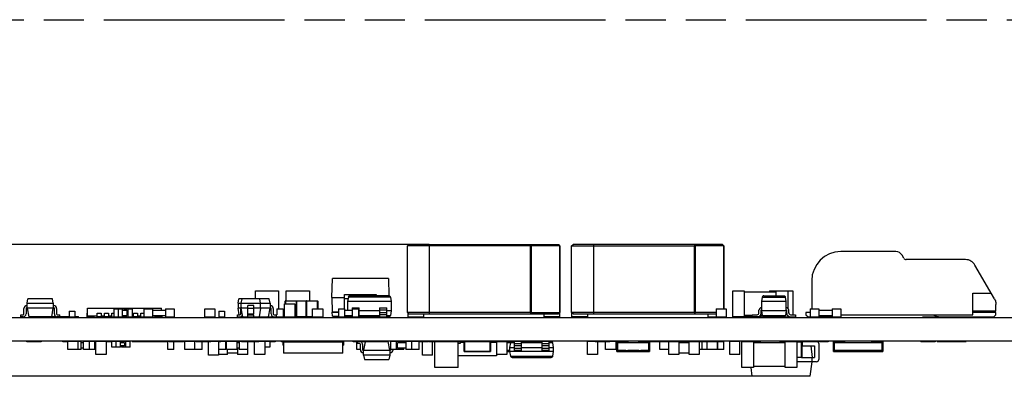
# Model space of a CAD drawing. Header units: millimetres. Extents: x 0 to 210, y 0 to 297.
# Tile 9 of 22: x 92 to 140, y 165 to 182. Entities that reach past the tile are written whole.
import ezdxf
from ezdxf.enums import TextEntityAlignment as Align

# ---------------------------------------------------------------- set-up
doc = ezdxf.new("R2010")
doc.units = ezdxf.units.MM
doc.header["$LTSCALE"] = 19.36
doc.linetypes.add('PHANTOM', pattern=[0.8, 0.45, -0.05, 0.1, -0.05, 0.1, -0.05])
doc.layers.get('0').update_dxf_attribs({"linetype": 'CONTINUOUS'})
doc.layers.add('DEFAULT_3', color=7, linetype='PHANTOM')
doc.layers.add('Z_DIM_2D', color=7, linetype='CONTINUOUS')
doc.styles.add('TEXTSTYLE_3', font='helveticaneueltw1g-ltcn.otf')
doc.dimstyles.new('DIMSTYLE_1', dxfattribs={"dimtxt": 2.2, "dimasz": 3.5, "dimexe": 1.5, "dimexo": 0, "dimgap": 0.55, "dimtad": 1, "dimlfac": 1.428571, "dimdsep": 46, "dimtxsty": 'TEXTSTYLE_3', "dimblk": '_FILLED', "dimblk1": '_FILLED', "dimblk2": '_FILLED', "dimcen": 0.09, "dimclrt": 5, "dimadec": 4, "dimazin": 2, "dimtp": 0.1, "dimtm": 0.1, "dimtfac": 1, "dimtofl": 0, "dimtmove": 0, "dimatfit": 3, "dimldrblk": '_FILLED', "dimfxl": 0, "dimtolj": 1, "dimarcsym": 0})
doc.dimstyles.new('DIMSTYLE_2', dxfattribs={"dimtxt": 2.2, "dimasz": 3.5, "dimexe": 1.5, "dimexo": 0, "dimgap": 0.55, "dimtad": 1, "dimlfac": 1.428571, "dimdsep": 46, "dimtxsty": 'TEXTSTYLE_3', "dimblk": '_FILLED', "dimblk1": '_FILLED', "dimblk2": '_FILLED', "dimcen": 0.09, "dimclrt": 5, "dimadec": 4, "dimazin": 2, "dimtp": 0.2, "dimtm": 0.2, "dimtfac": 1, "dimtofl": 0, "dimtmove": 0, "dimatfit": 3, "dimldrblk": '_FILLED', "dimfxl": 0, "dimtolj": 1, "dimarcsym": 0})

# ---------------------------------------------------------------- blocks, each defined once
blk = doc.blocks.new('*D3')
at = {"layer": 'Z_DIM_2D', "color": 2, "linetype": 'Continuous', "transparency": 16777216}
for p, q in [((55.814, 169.759), (55.814, 178.557)), ((112.112, 171.526), (54.314, 171.526)), ((55.814, 171.526), (55.814, 169.759)), ((55.814, 167.991), (55.814, 169.759))]:
    blk.add_line(p, q, dxfattribs=at)
at = {"layer": 'Z_DIM_2D', "color": 5, "linetype": 'Continuous', "transparency": 16777216, "style": 'TEXTSTYLE_3'}
blk.add_text('5.05', height=2.2, rotation=90, dxfattribs=at).set_placement((55.264, 173.386))
blk = doc.blocks.new('_FILLED')
at = {"color": 0, "linetype": 'ByBlock'}
blk.add_solid([(0, 0), (-1, 0.125), (-1, -0.125)], dxfattribs=at)
blk = doc.blocks.new('_NONE')
blk = doc.blocks.new('*D4')
at = {"layer": 'Z_DIM_2D', "color": 2, "linetype": 'Continuous', "transparency": 16777216}
for p, q in [((112.112, 171.526), (51.571, 171.526)), ((53.071, 171.526), (53.071, 168.341)), ((53.071, 165.156), (53.071, 168.341)), ((127.679, 165.156), (51.571, 165.156))]:
    blk.add_line(p, q, dxfattribs=at)
at = {"layer": 'Z_DIM_2D', "color": 5, "linetype": 'Continuous', "transparency": 16777216, "style": 'TEXTSTYLE_3'}
blk.add_text('9.1', height=2.2, rotation=90, dxfattribs=at).set_placement((52.521, 168.341), align=Align.CENTER)

msp = doc.modelspace()

# ---------------------------------------------------------------- linework, layer by layer
at = {"color": 6, "linetype": 'Continuous'}
for p, q in [((111.0615, 171.456), (111.1315, 171.526)), ((111.1315, 171.526), (118.3415, 171.526)), ((116.9826, 171.526), (117.0073, 171.4663)), ((116.9826, 171.456), (111.0615, 171.456)), ((111.0615, 168.236), (111.0615, 171.456)), ((117.0073, 171.4663), (116.9826, 171.456)), ((116.9826, 171.456), (116.9826, 168.236)), ((116.9996, 171.4621), (117.0321, 171.4611)), ((117.0073, 171.4663), (117.0321, 171.456)), ((117.0321, 171.4611), (117.0321, 168.236)), ((118.391, 171.456), (117.0321, 171.456)), ((118.391, 171.456), (118.4013, 171.4663)), ((118.391, 171.456), (118.391, 168.236)), ((118.4115, 171.456), (118.4115, 168.2309)), ((105.1553, 168.656), (105.1553, 168.782)), ((105.1693, 168.796), (105.7013, 168.796)), ((105.7013, 168.04), (105.7013, 168.782)), ((105.7092, 168.7932), (105.7153, 168.7817)), ((105.7153, 168.0404), (105.7153, 168.7816)), ((106.1703, 168.7813), (105.7153, 168.7813)), ((106.1703, 168.04), (106.1726, 168.7819)), ((106.1843, 168.796), (106.7163, 168.796)), ((106.7303, 168.782), (106.7303, 168.411)), ((116.9826, 168.236), (111.0615, 168.236)), ((111.1315, 168.166), (111.0615, 168.236)), ((111.0755, 168.222), (111.0755, 168.026)), ((117.0073, 168.2258), (116.9826, 168.236)), ((117.0115, 168.2359), (116.9826, 168.166)), ((118.4013, 168.2258), (118.391, 168.236)), ((118.3975, 168.222), (118.3975, 168.026)), ((96.2845, 168.026), (96.3965, 168.026)), ((105.7013, 168.026), (105.619, 168.026)), ((105.7113, 168.0303), (105.7063, 168.0281)), ((105.7153, 168.0407), (106.1703, 168.0407)), ((106.1741, 168.0306), (106.1743, 168.0303)), ((106.4853, 168.026), (106.1843, 168.026)), ((111.0755, 168.026), (111.8315, 168.026)), ((111.1315, 168.166), (118.3415, 168.166)), ((111.8315, 168.166), (111.8315, 168.026)), ((117.6415, 168.166), (117.6415, 168.026)), ((118.3975, 168.026), (117.6415, 168.026)), ((127.6865, 168.026), (127.3103, 168.026)), ((128.11, 168.026), (127.9305, 168.026)), ((128.124, 168.0908), (128.124, 168.04)), ((129.0428, 166.766), (129.0428, 166.822)), ((129.0568, 166.836), (129.2878, 166.836)), ((129.8478, 166.836), (130.0788, 166.836)), ((130.0928, 166.822), (130.0928, 166.08)), ((130.0788, 166.066), (129.8478, 166.066))]:
    msp.add_line(p, q, dxfattribs=at)
at = {"color": 9, "linetype": 'Continuous'}
for p, q in [((112.1115, 171.526), (112.1115, 168.166)), ((120.0303, 171.526), (120.0303, 168.166)), ((105.7013, 168.782), (105.1553, 168.782)), ((105.1693, 168.796), (105.1693, 168.656)), ((106.7303, 168.782), (106.1843, 168.782)), ((106.7163, 168.411), (106.7163, 168.796)), ((108.1981, 168.8972), (108.0167, 168.8972)), ((110.2349, 168.9832), (108.2132, 168.9832)), ((128.1807, 168.9832), (129.2924, 168.9832)), ((103.6398, 168.4285), (103.3598, 168.4285)), ((107.4287, 168.2589), (107.7278, 168.2589)), ((107.7278, 168.2527), (107.4295, 168.2527)), ((108.734, 168.342), (108.7078, 168.342)), ((108.734, 168.2185), (108.7078, 168.2185)), ((110.064, 168.342), (109.714, 168.342)), ((110.064, 168.2185), (109.714, 168.2185)), ((95.8435, 168.061), (95.8435, 168.026)), ((98.9795, 168.061), (98.9795, 168.026)), ((103.3598, 168.166), (103.6398, 168.166)), ((105.619, 168.04), (105.7013, 168.04)), ((108.734, 168.0908), (109.714, 168.0908)), ((110.064, 168.0908), (110.2349, 168.0908)), ((127.3103, 168.04), (127.6865, 168.04)), ((128.0026, 168.04), (128.124, 168.04)), ((128.11, 168.026), (128.11, 168.0908)), ((128.1807, 168.0908), (129.2923, 168.0908)), ((115.0603, 166.8238), (113.8003, 166.8238)), ((113.8125, 166.8238), (113.8125, 166.3583)), ((115.048, 166.3583), (115.048, 166.8238)), ((116.088, 166.8238), (115.8565, 166.8238)), ((115.8565, 166.787), (116.0445, 166.787)), ((116.2153, 166.7712), (116.0445, 166.7712)), ((117.5453, 166.7712), (116.5653, 166.7712)), ((118.0661, 166.7712), (117.8953, 166.7712)), ((121.6928, 166.8238), (121.1678, 166.8238)), ((121.18, 166.8238), (121.18, 166.3583)), ((121.2168, 166.787), (121.6928, 166.787)), ((121.2168, 166.395), (121.2168, 166.787)), ((122.699, 166.8238), (122.2178, 166.8238)), ((122.2178, 166.787), (122.6938, 166.787)), ((122.6938, 166.787), (122.6938, 166.395)), ((122.7305, 166.3583), (122.7305, 166.8115)), ((129.2878, 166.822), (129.0428, 166.822)), ((129.0568, 166.766), (129.0568, 166.836)), ((129.8478, 166.822), (130.0928, 166.822)), ((130.0788, 166.066), (130.0788, 166.836)), ((132.1403, 166.8238), (131.6153, 166.8238)), ((131.6275, 166.8238), (131.6275, 166.3583)), ((131.6643, 166.787), (132.1403, 166.787)), ((131.6643, 166.395), (131.6643, 166.787)), ((133.9953, 166.8238), (133.4703, 166.8238)), ((133.4703, 166.787), (133.9463, 166.787)), ((133.9463, 166.787), (133.9463, 166.395)), ((133.983, 166.3583), (133.983, 166.8238)), ((113.8003, 166.3583), (115.0603, 166.3583)), ((116.0053, 166.395), (115.8565, 166.395)), ((115.8565, 166.3583), (116.0053, 166.3583)), ((116.2153, 166.6435), (116.5653, 166.6435)), ((116.2153, 166.52), (116.5653, 166.52)), ((117.5453, 166.6435), (117.8953, 166.6435)), ((117.5453, 166.52), (117.8953, 166.52)), ((121.1678, 166.3583), (121.6805, 166.3583)), ((121.5878, 166.395), (121.2168, 166.395)), ((122.2178, 166.395), (121.6928, 166.395)), ((121.6928, 166.3583), (122.2178, 166.3583)), ((122.23, 166.3583), (122.7428, 166.3583)), ((122.6938, 166.395), (122.3228, 166.395)), ((131.6153, 166.3583), (132.128, 166.3583)), ((132.0353, 166.395), (131.6643, 166.395)), ((133.4703, 166.395), (132.1403, 166.395)), ((132.1403, 166.3583), (133.4703, 166.3583)), ((133.4825, 166.3583), (133.9953, 166.3583)), ((133.9463, 166.395), (133.5753, 166.395)), ((116.0445, 166.1238), (118.0661, 166.1238)), ((129.8478, 166.08), (130.0928, 166.08))]:
    msp.add_line(p, q, dxfattribs=at)
at = {"color": 2, "linetype": 'Continuous'}
for p, q in [((118.4115, 171.456), (118.3415, 171.526)), ((118.3503, 171.526), (118.3998, 171.456)), ((118.391, 171.4611), (118.4045, 171.4621)), ((118.4115, 171.456), (118.4045, 171.4621)), ((117.0073, 168.2258), (117.0321, 168.236)), ((117.0115, 168.2359), (118.4114, 168.2359)), ((118.3415, 168.166), (118.4114, 168.2359)), ((118.4115, 168.2309), (118.391, 168.2309)), ((96.3965, 168.061), (96.3965, 168.026)), ((96.3965, 168.026), (96.4385, 168.026)), ((96.6345, 168.026), (96.7885, 168.026)), ((97.3345, 168.026), (97.3664, 168.026)), ((97.7872, 168.026), (97.8385, 168.026)), ((98.0345, 168.026), (98.1885, 168.026)), ((135.9119, 168.0267), (136.7484, 168.026)), ((96.0297, 166.8353), (95.9975, 166.8353)), ((96.7364, 166.836), (96.7817, 166.8353)), ((97.7755, 166.8353), (97.9505, 166.836)), ((98.6505, 166.836), (98.7678, 166.8353)), ((136.6119, 166.8353), (138.0112, 166.8353))]:
    msp.add_line(p, q, dxfattribs=at)
at = {"color": 7, "linetype": 'Continuous'}
for p, q in [((118.9803, 171.456), (119.0503, 171.526)), ((126.2603, 171.526), (119.0503, 171.526)), ((124.9261, 171.4663), (124.9013, 171.526)), ((126.2603, 171.526), (126.3303, 171.456)), ((118.9803, 171.456), (124.9013, 171.456)), ((118.9803, 168.236), (118.9803, 171.456)), ((124.9261, 171.4663), (124.9013, 171.456)), ((124.9013, 168.236), (124.9013, 171.456)), ((124.9508, 171.456), (124.9261, 171.4663)), ((126.3098, 171.456), (124.9508, 171.456)), ((124.9508, 168.236), (124.9508, 171.456)), ((126.32, 171.4663), (126.3098, 171.456)), ((126.3098, 171.456), (126.3098, 168.411)), ((126.3303, 171.456), (126.3303, 168.411)), ((134.6209, 171.176), (131.9653, 171.176)), ((135.0049, 170.861), (134.9241, 171.001)), ((137.9853, 170.791), (135.1261, 170.791)), ((139.385, 168.8917), (138.44, 170.5285)), ((107.4042, 168.9683), (107.4358, 169.8751)), ((110.1373, 169.8751), (107.4358, 169.8751)), ((110.1373, 169.8751), (110.1664, 169.041)), ((130.5653, 169.776), (130.5653, 168.418)), ((103.7203, 169.286), (104.8403, 169.286)), ((103.7203, 168.901), (103.7203, 169.286)), ((104.8403, 169.286), (104.8403, 168.418)), ((105.2078, 169.286), (106.3278, 169.286)), ((105.2078, 168.796), (105.2078, 169.286)), ((106.3278, 169.286), (106.3278, 168.796)), ((126.7503, 169.286), (127.3103, 169.286)), ((126.7503, 168.026), (126.7503, 169.286)), ((127.3103, 169.286), (127.3103, 168.026)), ((128.8503, 169.216), (127.3103, 169.216)), ((128.5265, 169.286), (129.6465, 169.286)), ((128.5265, 169.286), (128.5265, 169.216)), ((128.8503, 169.041), (128.8503, 169.286)), ((129.4103, 169.286), (129.4103, 168.4378)), ((129.6465, 169.286), (129.6465, 168.131)), ((138.3353, 169.1635), (139.228, 169.1635)), ((138.3353, 168.131), (138.3353, 169.1635)), ((92.7128, 168.6909), (92.7498, 168.901)), ((92.7128, 168.446), (92.7128, 168.6909)), ((92.7128, 168.6909), (93.9728, 168.6909)), ((93.9358, 168.9017), (92.7498, 168.901)), ((93.9728, 168.6909), (93.9358, 168.901)), ((93.9728, 168.6909), (93.9728, 168.446)), ((102.889, 168.6909), (102.9261, 168.901)), ((102.889, 168.6909), (102.889, 168.446)), ((102.889, 168.6909), (104.429, 168.6909)), ((104.392, 168.9017), (102.9261, 168.9017)), ((103.0643, 168.901), (103.0273, 168.6909)), ((103.0273, 168.6909), (103.0273, 168.446)), ((103.9723, 168.6909), (103.9353, 168.901)), ((103.9723, 168.446), (103.9723, 168.6909)), ((104.429, 168.6909), (104.392, 168.901)), ((104.429, 168.6909), (104.429, 168.446)), ((105.129, 168.656), (105.619, 168.656)), ((105.129, 168.026), (105.129, 168.656)), ((105.619, 168.656), (105.619, 168.026)), ((107.4042, 168.9683), (108.0167, 168.9683)), ((107.4042, 168.9683), (107.4286, 168.2705)), ((108.0167, 169.1106), (109.5564, 169.1106)), ((108.0167, 168.418), (108.0167, 169.1106)), ((108.2132, 168.9832), (108.174, 168.7611)), ((110.274, 168.7611), (108.174, 168.7611)), ((108.174, 168.7611), (108.174, 168.348)), ((110.166, 169.041), (108.2821, 169.041)), ((109.5564, 169.1106), (109.5564, 169.041)), ((110.2349, 168.9832), (110.274, 168.7611)), ((110.274, 168.7611), (110.274, 168.313)), ((128.1807, 168.9832), (128.1415, 168.7611)), ((129.3315, 168.7611), (128.1415, 168.7611)), ((128.1415, 168.7611), (128.1415, 168.313)), ((128.2496, 169.041), (129.2235, 169.041)), ((129.3315, 168.7611), (129.2924, 168.9832)), ((129.3315, 168.313), (129.3315, 168.7611)), ((92.5553, 168.166), (92.5553, 168.4285)), ((92.6603, 168.4285), (92.6603, 168.166)), ((92.7128, 168.5685), (92.6953, 168.5685)), ((92.7128, 168.4635), (92.6953, 168.4635)), ((92.7128, 168.446), (92.7868, 168.026)), ((93.9728, 168.446), (92.7128, 168.446)), ((93.8988, 168.026), (93.9728, 168.446)), ((93.9728, 168.5685), (93.9903, 168.5685)), ((93.9728, 168.4635), (93.9903, 168.4635)), ((94.0253, 168.166), (94.0253, 168.4285)), ((94.1303, 168.4285), (94.1303, 168.166)), ((94.734, 168.306), (94.734, 168.026)), ((94.734, 168.306), (95.014, 168.306)), ((95.014, 168.306), (95.014, 168.026)), ((95.5915, 168.201), (95.5915, 168.026)), ((95.5915, 168.201), (95.6265, 168.201)), ((95.6265, 168.061), (95.6265, 168.446)), ((95.6265, 168.446), (99.1965, 168.446)), ((96.0885, 168.026), (96.0885, 168.201)), ((96.0885, 168.201), (96.2845, 168.201)), ((96.2845, 168.201), (96.2845, 168.026)), ((96.4385, 168.026), (96.4385, 168.201)), ((96.4385, 168.201), (96.6345, 168.201)), ((96.6345, 168.201), (96.6345, 168.026)), ((96.7885, 168.026), (96.7885, 168.201)), ((96.7885, 168.201), (96.8962, 168.201)), ((96.8962, 168.418), (96.8962, 168.026)), ((96.8962, 168.418), (97.3169, 168.418)), ((97.0942, 168.418), (97.0942, 168.026)), ((97.3169, 168.026), (97.3169, 168.418)), ((97.3169, 168.348), (97.5149, 168.348)), ((97.3664, 168.418), (97.3664, 168.348)), ((97.3664, 168.418), (97.7872, 168.418)), ((97.5149, 168.348), (97.5149, 168.096)), ((97.5644, 168.418), (97.5644, 168.026)), ((97.7872, 168.026), (97.7872, 168.418)), ((97.8385, 168.026), (97.8385, 168.201)), ((97.8385, 168.201), (98.0345, 168.201)), ((98.0345, 168.201), (98.0345, 168.026)), ((98.1885, 168.026), (98.1885, 168.201)), ((98.1885, 168.201), (98.339, 168.201)), ((98.339, 168.411), (98.339, 168.026)), ((98.339, 168.411), (98.759, 168.411)), ((98.759, 168.411), (98.759, 168.026)), ((98.759, 168.341), (99.389, 168.341)), ((99.1965, 168.341), (99.1965, 168.446)), ((99.389, 168.411), (99.809, 168.411)), ((99.389, 168.411), (99.389, 168.026)), ((99.809, 168.411), (99.809, 168.026)), ((101.279, 168.411), (101.769, 168.411)), ((101.279, 168.026), (101.279, 168.411)), ((101.769, 168.411), (101.769, 168.026)), ((101.9528, 168.306), (102.2328, 168.306)), ((101.9528, 168.306), (101.9528, 168.026)), ((102.2328, 168.306), (102.2328, 168.026)), ((102.9455, 168.1255), (102.889, 168.446)), ((103.0115, 168.446), (102.889, 168.446)), ((103.0115, 168.166), (103.0115, 168.4285)), ((103.3598, 168.446), (103.0273, 168.446)), ((103.0273, 168.446), (103.1013, 168.026)), ((103.6398, 168.5685), (103.3598, 168.5685)), ((103.3598, 168.026), (103.3598, 168.5685)), ((103.6398, 168.166), (103.6398, 168.5685)), ((104.429, 168.446), (103.6398, 168.446)), ((103.9723, 168.446), (103.8983, 168.026)), ((104.355, 168.026), (104.429, 168.446)), ((104.429, 168.5685), (104.4465, 168.5685)), ((104.429, 168.4635), (104.4465, 168.4635)), ((104.4815, 168.166), (104.4815, 168.4285)), ((104.5865, 168.4285), (104.5865, 168.166)), ((104.7528, 168.418), (105.0678, 168.418)), ((104.7528, 168.418), (104.7528, 168.131)), ((105.0678, 168.418), (105.0678, 168.026)), ((105.0678, 168.348), (105.129, 168.348)), ((106.4853, 168.411), (106.9753, 168.411)), ((106.4853, 168.026), (106.4853, 168.411)), ((106.9753, 168.411), (106.9753, 168.026)), ((107.4286, 168.2705), (107.7278, 168.2705)), ((107.429, 168.2589), (107.429, 168.2527)), ((107.4358, 168.0616), (107.4291, 168.2527)), ((107.7278, 168.2394), (107.4327, 168.2394)), ((107.7278, 168.418), (108.0428, 168.418)), ((107.7278, 168.418), (107.7278, 168.026)), ((108.0428, 168.026), (108.0428, 168.418)), ((108.0428, 168.348), (108.3928, 168.348)), ((108.384, 168.4635), (108.734, 168.4635)), ((108.384, 168.4635), (108.384, 168.3751)), ((108.3928, 168.418), (108.7078, 168.418)), ((108.3928, 168.418), (108.3928, 168.026)), ((108.7078, 168.026), (108.7078, 168.418)), ((108.734, 168.026), (108.734, 168.4635)), ((109.714, 168.313), (108.734, 168.313)), ((109.714, 168.4635), (110.064, 168.4635)), ((109.714, 168.4635), (109.714, 168.026)), ((110.064, 168.026), (110.064, 168.4635)), ((110.274, 168.313), (110.064, 168.313)), ((110.274, 168.313), (110.2349, 168.0908)), ((124.9013, 168.236), (118.9803, 168.236)), ((119.0503, 168.166), (118.9803, 168.236)), ((118.9943, 168.026), (118.9943, 168.222)), ((124.9013, 168.236), (124.9261, 168.2258)), ((124.9013, 168.166), (124.9261, 168.2258)), ((124.9261, 168.2258), (124.9508, 168.236)), ((125.954, 168.236), (124.9508, 168.236)), ((125.954, 168.411), (126.444, 168.411)), ((125.954, 168.411), (125.954, 168.026)), ((126.444, 168.411), (126.444, 168.026)), ((128.018, 168.2185), (128.018, 168.342)), ((128.123, 168.2185), (128.123, 168.3415)), ((129.3315, 168.313), (128.1415, 168.313)), ((128.1415, 168.313), (128.1807, 168.0908)), ((129.3315, 168.313), (129.2924, 168.0908)), ((129.3539, 168.3444), (129.3539, 168.2185)), ((129.459, 168.2185), (129.459, 168.3482)), ((130.4953, 168.236), (130.2853, 168.236)), ((130.2853, 168.236), (130.2853, 168.131)), ((130.4953, 168.411), (130.9153, 168.411)), ((130.4953, 168.411), (130.4953, 168.026)), ((130.9153, 168.411), (130.9153, 168.026)), ((130.9153, 168.341), (131.5453, 168.341)), ((131.5453, 168.411), (131.9653, 168.411)), ((131.5453, 168.411), (131.5453, 168.026)), ((131.9653, 168.411), (131.9653, 168.026)), ((139.4553, 168.306), (138.3353, 168.306)), ((139.4553, 168.236), (138.3353, 168.236)), ((139.4553, 168.306), (139.4553, 168.6292)), ((139.4553, 168.131), (139.4553, 168.236)), ((54.7378, 167.991), (142.2378, 167.991)), ((92.3978, 168.026), (92.3978, 168.131)), ((92.3978, 168.131), (92.5203, 168.131)), ((92.5203, 168.026), (92.3978, 168.026)), ((94.0967, 168.026), (92.7868, 168.026)), ((93.9031, 168.0505), (94.0878, 168.0505)), ((94.1653, 168.131), (94.2878, 168.131)), ((94.2878, 168.026), (94.1653, 168.026)), ((94.2878, 168.026), (94.2878, 168.131)), ((94.2916, 168.0505), (94.734, 168.0505)), ((94.7195, 168.026), (94.2916, 168.026)), ((94.524, 168.026), (94.524, 168.0505)), ((94.734, 168.026), (95.1923, 168.026)), ((95.0077, 168.0505), (95.1923, 168.0505)), ((95.1923, 168.026), (95.1923, 168.0505)), ((95.5915, 168.026), (95.9415, 168.026)), ((96.0885, 168.061), (95.6265, 168.061)), ((95.9415, 168.026), (95.9415, 168.061)), ((96.2845, 168.026), (96.0885, 168.026)), ((96.4385, 168.061), (96.2845, 168.061)), ((96.6345, 168.026), (96.4385, 168.026)), ((96.7885, 168.061), (96.6345, 168.061)), ((96.7885, 168.026), (97.3345, 168.026)), ((97.3169, 168.096), (97.5149, 168.096)), ((97.3345, 168.096), (97.3345, 168.026)), ((97.3664, 168.061), (97.3345, 168.061)), ((97.3664, 168.096), (97.3664, 168.026)), ((97.3664, 168.026), (97.7872, 168.026)), ((97.8385, 168.061), (97.7872, 168.061)), ((98.0345, 168.026), (97.8385, 168.026)), ((98.1885, 168.061), (98.0345, 168.061)), ((98.1885, 168.026), (98.759, 168.026)), ((98.759, 168.096), (99.389, 168.096)), ((99.1965, 168.061), (98.759, 168.061)), ((98.8815, 168.026), (98.8815, 168.061)), ((98.8815, 168.026), (99.2315, 168.026)), ((99.1965, 168.061), (99.1965, 168.096)), ((99.2315, 168.026), (99.2315, 168.096)), ((99.389, 168.026), (99.809, 168.026)), ((101.279, 168.026), (101.769, 168.026)), ((101.9528, 168.026), (102.2328, 168.026)), ((102.854, 168.131), (102.9765, 168.131)), ((102.854, 168.026), (102.854, 168.131)), ((102.854, 168.026), (104.744, 168.026)), ((103.3598, 168.131), (103.6398, 168.131)), ((103.6398, 168.026), (103.6398, 168.131)), ((104.6215, 168.131), (104.744, 168.131)), ((104.744, 168.026), (104.744, 168.131)), ((104.7528, 168.026), (105.0678, 168.026)), ((105.0678, 168.096), (105.129, 168.096)), ((105.129, 168.026), (105.619, 168.026)), ((105.7029, 168.026), (106.1827, 168.026)), ((105.7328, 168.0405), (105.7328, 168.026)), ((106.144, 168.0403), (106.144, 168.026)), ((106.4853, 168.026), (106.9753, 168.026)), ((107.4355, 168.0616), (107.7278, 168.0616)), ((107.7278, 168.026), (108.2821, 168.026)), ((108.0428, 168.096), (108.3928, 168.096)), ((108.384, 168.033), (108.2821, 168.033)), ((108.3928, 168.026), (108.734, 168.026)), ((108.734, 168.131), (108.7078, 168.131)), ((109.714, 168.033), (108.734, 168.033)), ((110.064, 168.131), (109.714, 168.131)), ((109.714, 168.026), (110.064, 168.026)), ((110.166, 168.033), (110.064, 168.033)), ((119.7503, 168.026), (118.9943, 168.026)), ((119.0503, 168.166), (125.954, 168.166)), ((119.7503, 168.166), (119.7503, 168.026)), ((125.5603, 168.026), (125.5603, 168.166)), ((125.5603, 168.026), (126.444, 168.026)), ((127.3103, 168.026), (126.7503, 168.026)), ((127.6865, 168.096), (127.3103, 168.096)), ((127.6865, 168.131), (127.9305, 168.131)), ((127.6865, 168.026), (127.6865, 168.131)), ((127.9305, 168.026), (127.6865, 168.026)), ((128.1807, 168.096), (128.0777, 168.096)), ((129.2235, 168.033), (128.2496, 168.033)), ((129.2235, 168.026), (129.7865, 168.0259)), ((129.409, 168.0838), (129.4381, 168.0595)), ((129.4103, 168.0828), (129.4103, 168.026)), ((129.4381, 168.0595), (129.4716, 168.0412)), ((129.5465, 168.1309), (129.7865, 168.1309)), ((129.7865, 168.1309), (129.7865, 168.0259)), ((130.2853, 168.131), (130.3903, 168.026)), ((130.3903, 168.026), (131.4753, 168.026)), ((130.9153, 168.096), (131.5453, 168.096)), ((131.5453, 168.026), (131.9653, 168.026)), ((131.9653, 168.131), (138.3353, 168.131)), ((136.4301, 168.131), (136.5709, 168.0654)), ((136.7484, 168.026), (139.3503, 168.026)), ((139.3503, 168.026), (139.4553, 168.131)), ((54.7378, 166.871), (142.2378, 166.871)), ((92.6865, 166.8115), (92.6865, 166.836)), ((93.3865, 166.836), (92.6865, 166.836)), ((93.3865, 166.8115), (92.6865, 166.8115)), ((93.3865, 166.836), (93.3865, 166.8115)), ((94.4365, 166.8115), (94.4365, 166.836)), ((95.3115, 166.836), (94.4365, 166.836)), ((94.6766, 166.8115), (94.4365, 166.8115)), ((94.6728, 166.451), (94.6728, 166.836)), ((95.1628, 166.836), (95.1628, 166.451)), ((95.3115, 166.444), (95.3115, 166.836)), ((95.434, 166.766), (95.3115, 166.766)), ((95.434, 166.444), (95.434, 166.836)), ((95.9765, 166.836), (95.434, 166.836)), ((95.714, 166.444), (95.714, 166.836)), ((95.9765, 166.444), (95.9765, 166.836)), ((96.029, 166.206), (96.029, 166.836)), ((96.7364, 166.836), (96.029, 166.836)), ((96.519, 166.836), (96.519, 166.206)), ((96.7911, 166.8115), (96.519, 166.8115)), ((96.7911, 166.556), (96.7911, 166.836)), ((97.2118, 166.836), (96.7911, 166.836)), ((96.9891, 166.836), (96.9891, 166.556)), ((97.2118, 166.556), (97.2118, 166.836)), ((97.4098, 166.766), (97.2118, 166.766)), ((97.2613, 166.766), (97.2613, 166.836)), ((97.682, 166.836), (97.2613, 166.836)), ((97.4098, 166.766), (97.4098, 166.626)), ((97.4593, 166.836), (97.4593, 166.556)), ((97.682, 166.556), (97.682, 166.836)), ((97.9505, 166.8115), (97.9505, 166.836)), ((98.6505, 166.836), (97.9505, 166.836)), ((98.6505, 166.8115), (97.9505, 166.8115)), ((98.6505, 166.836), (98.6505, 166.8115)), ((98.7678, 166.8115), (98.7678, 166.836)), ((99.4678, 166.836), (98.7678, 166.836)), ((99.4678, 166.8115), (98.7678, 166.8115)), ((99.4678, 166.836), (99.4678, 166.8115)), ((100.2553, 166.836), (99.5028, 166.836)), ((99.5028, 166.444), (99.5028, 166.836)), ((99.5553, 166.8115), (99.5553, 166.836)), ((100.2553, 166.8115), (99.5553, 166.8115)), ((99.7828, 166.444), (99.7828, 166.8115)), ((100.2553, 166.836), (100.2553, 166.8115)), ((102.819, 166.836), (100.3165, 166.836)), ((100.3165, 166.451), (100.3165, 166.836)), ((100.8065, 166.451), (100.8065, 166.836)), ((100.8678, 166.8115), (100.8678, 166.836)), ((101.5678, 166.8115), (100.8678, 166.8115)), ((101.1565, 166.451), (101.1565, 166.8115)), ((101.454, 166.178), (101.454, 166.8115)), ((101.5678, 166.836), (101.5678, 166.8115)), ((101.944, 166.836), (101.944, 166.178)), ((102.049, 166.8115), (101.944, 166.8115)), ((102.049, 166.836), (102.049, 166.8115)), ((102.3028, 166.451), (102.3028, 166.836)), ((102.329, 166.766), (102.3028, 166.766)), ((102.329, 166.451), (102.329, 166.836)), ((102.819, 166.836), (102.819, 166.451)), ((102.9328, 166.766), (102.819, 166.766)), ((104.674, 166.836), (102.8628, 166.836)), ((102.8628, 166.836), (102.8628, 166.766)), ((102.9328, 166.836), (102.9328, 166.451)), ((103.0553, 166.8115), (103.0553, 166.836)), ((103.8865, 166.8115), (103.0553, 166.8115)), ((103.1865, 166.8115), (103.1865, 166.836)), ((103.3528, 166.206), (103.3528, 166.8115)), ((103.6853, 166.206), (103.6853, 166.8115)), ((103.8865, 166.836), (103.8865, 166.8115)), ((104.1753, 166.836), (104.1753, 166.206)), ((104.674, 166.8115), (104.4185, 166.8115)), ((104.4203, 166.836), (104.4203, 166.556)), ((104.674, 166.836), (104.674, 166.8115)), ((104.9803, 166.836), (107.9815, 166.836)), ((104.9803, 166.8115), (104.9803, 166.836)), ((105.6803, 166.8115), (104.9803, 166.8115)), ((105.0415, 166.801), (105.0415, 166.661)), ((107.9465, 166.801), (105.0765, 166.801)), ((105.0765, 166.801), (105.0765, 166.276)), ((105.6803, 166.836), (105.6803, 166.8115)), ((106.599, 166.8115), (106.599, 166.836)), ((107.299, 166.8115), (106.599, 166.8115)), ((107.299, 166.836), (107.299, 166.8115)), ((107.4215, 166.836), (107.4215, 166.801)), ((107.6315, 166.8115), (107.4215, 166.8115)), ((107.6315, 166.801), (107.6315, 166.836)), ((107.9465, 166.276), (107.9465, 166.801)), ((107.9815, 166.661), (107.9815, 166.836)), ((108.4365, 166.836), (110.13, 166.836)), ((108.4365, 166.8115), (108.4365, 166.836)), ((109.1365, 166.8115), (108.4365, 166.8115)), ((108.6168, 166.451), (108.6168, 166.8115)), ((108.629, 166.8115), (108.629, 166.731)), ((109.0138, 166.8115), (108.944, 166.416)), ((109.1365, 166.836), (109.1365, 166.8115)), ((110.204, 166.416), (110.13, 166.836)), ((110.8808, 166.836), (110.2373, 166.836)), ((110.2373, 166.836), (110.2373, 166.451)), ((110.5343, 166.451), (110.5343, 166.836)), ((110.9798, 166.766), (110.5838, 166.766)), ((110.5838, 166.521), (110.5838, 166.766)), ((110.8808, 166.766), (110.8808, 166.836)), ((110.9798, 166.8115), (110.8808, 166.8115)), ((110.9574, 166.836), (110.8935, 166.836)), ((112.3516, 166.836), (110.9798, 166.836)), ((110.9798, 166.836), (110.9798, 166.451)), ((111.2768, 166.451), (111.2768, 166.836)), ((111.6233, 166.451), (111.6233, 166.836)), ((112.0678, 166.8115), (111.6233, 166.8115)), ((111.779, 166.178), (111.779, 166.8115)), ((112.0678, 166.836), (112.0678, 166.8115)), ((112.1115, 166.8115), (112.1115, 166.836)), ((112.3828, 166.8115), (112.1115, 166.8115)), ((112.269, 166.178), (112.269, 166.8115)), ((112.3828, 166.836), (113.8003, 166.836)), ((112.3828, 165.576), (112.3828, 166.836)), ((113.5028, 165.576), (113.5028, 166.836)), ((113.6078, 166.836), (113.6078, 166.731)), ((113.6078, 166.801), (113.8003, 166.801)), ((113.8003, 166.3583), (113.8003, 166.8238)), ((113.8125, 166.836), (115.048, 166.836)), ((113.8125, 166.836), (113.8125, 166.8238)), ((115.048, 166.836), (115.048, 166.8238)), ((115.0603, 166.8238), (115.0603, 166.3583)), ((115.0603, 166.801), (115.3578, 166.801)), ((115.3665, 166.836), (116.1134, 166.836)), ((115.3665, 166.206), (115.3665, 166.836)), ((115.8565, 166.836), (115.8565, 166.206)), ((116.0053, 166.549), (116.0445, 166.7712)), ((116.1134, 166.829), (116.2153, 166.829)), ((116.5653, 166.836), (116.2153, 166.836)), ((116.2153, 166.836), (116.2153, 166.3985)), ((116.5653, 166.3985), (116.5653, 166.836)), ((116.5653, 166.829), (116.7928, 166.829)), ((117.4928, 166.836), (116.7928, 166.836)), ((116.7928, 166.8115), (116.7928, 166.836)), ((117.4928, 166.8115), (116.7928, 166.8115)), ((117.4928, 166.836), (117.4928, 166.8115)), ((117.4928, 166.829), (117.5453, 166.829)), ((117.8953, 166.836), (117.5453, 166.836)), ((117.5453, 166.836), (117.5453, 166.731)), ((117.8953, 166.3985), (117.8953, 166.836)), ((117.8953, 166.829), (117.9972, 166.829)), ((118.1053, 166.549), (118.0661, 166.7712)), ((121.1065, 166.836), (119.7415, 166.836)), ((119.7415, 166.206), (119.7415, 166.836)), ((120.1178, 166.8115), (120.1178, 166.836)), ((120.8178, 166.8115), (120.1178, 166.8115)), ((120.2315, 166.8115), (120.2315, 166.206)), ((120.6165, 166.451), (120.6165, 166.8115)), ((120.8178, 166.836), (120.8178, 166.8115)), ((121.1065, 166.836), (121.1065, 166.451)), ((121.1678, 166.3583), (121.1678, 166.8238)), ((121.18, 166.836), (121.6805, 166.836)), ((121.18, 166.8238), (121.18, 166.836)), ((121.6928, 166.8238), (121.6928, 166.787)), ((121.6928, 166.787), (122.2178, 166.787)), ((122.2178, 166.787), (122.2178, 166.8238)), ((122.23, 166.836), (124.6066, 166.836)), ((122.699, 166.8115), (122.699, 166.836)), ((123.399, 166.8115), (122.699, 166.8115)), ((122.7428, 166.8115), (122.7428, 166.3583)), ((123.2415, 166.451), (123.2415, 166.8115)), ((123.399, 166.836), (123.399, 166.8115)), ((123.6703, 166.206), (123.6703, 166.836)), ((124.1603, 166.836), (124.1603, 166.206)), ((124.6503, 166.766), (124.1603, 166.766)), ((124.2303, 166.8115), (124.2303, 166.836)), ((124.6503, 166.8115), (124.2303, 166.8115)), ((124.4963, 166.766), (124.4963, 166.8115)), ((124.6503, 166.836), (126.3233, 166.836)), ((124.6503, 166.206), (124.6503, 166.836)), ((125.1403, 166.836), (125.1403, 166.206)), ((125.2838, 166.451), (125.2838, 166.836)), ((125.5165, 166.451), (125.5165, 166.836)), ((126.0065, 166.836), (126.0065, 166.451)), ((126.0263, 166.451), (126.0263, 166.836)), ((126.3233, 166.451), (126.3233, 166.836)), ((127.1003, 166.836), (126.6103, 166.836)), ((126.6103, 166.206), (126.6103, 166.836)), ((127.1003, 166.206), (127.1003, 166.836)), ((127.1878, 166.836), (128.0715, 166.836)), ((127.1878, 165.576), (127.1878, 166.836)), ((127.7478, 166.836), (127.7478, 165.576)), ((129.2878, 166.766), (127.7478, 166.766)), ((128.0715, 166.836), (128.0715, 166.766)), ((129.2878, 166.836), (129.8478, 166.836)), ((129.2878, 165.576), (129.2878, 166.836)), ((129.8478, 166.836), (129.8478, 165.576)), ((130.1015, 166.836), (131.3615, 166.836)), ((130.1015, 166.808), (130.1015, 166.626)), ((130.6615, 166.8115), (130.6615, 166.836)), ((131.3615, 166.8115), (130.6615, 166.8115)), ((131.3615, 166.836), (131.3615, 166.8115)), ((131.6153, 166.3583), (131.6153, 166.8238)), ((131.6275, 166.836), (132.128, 166.836)), ((131.6275, 166.8238), (131.6275, 166.836)), ((132.1403, 166.787), (132.1403, 166.8238)), ((132.1403, 166.787), (133.4703, 166.787)), ((133.4703, 166.8238), (133.4703, 166.787)), ((133.4825, 166.836), (133.983, 166.836)), ((133.983, 166.836), (133.983, 166.8238)), ((133.9953, 166.8238), (133.9953, 166.3583)), ((135.824, 166.836), (135.824, 166.8115)), ((136.524, 166.836), (135.8241, 166.836)), ((136.524, 166.8115), (135.8241, 166.8115)), ((136.524, 166.836), (136.524, 166.8115)), ((95.1628, 166.451), (94.6728, 166.451)), ((95.3115, 166.444), (95.1628, 166.444)), ((95.434, 166.514), (95.3115, 166.514)), ((95.9765, 166.444), (95.434, 166.444)), ((97.2118, 166.556), (96.7911, 166.556)), ((97.4098, 166.626), (97.2118, 166.626)), ((97.2613, 166.556), (97.2613, 166.626)), ((97.682, 166.556), (97.2613, 166.556)), ((99.7828, 166.444), (99.5028, 166.444)), ((101.1565, 166.451), (100.3165, 166.451)), ((102.3028, 166.451), (101.944, 166.451)), ((102.329, 166.521), (102.3028, 166.521)), ((102.819, 166.451), (102.329, 166.451)), ((102.3728, 166.206), (102.3728, 166.451)), ((102.8628, 166.276), (102.3728, 166.276)), ((102.9328, 166.521), (102.819, 166.521)), ((102.8628, 166.521), (102.8628, 166.206)), ((103.3528, 166.451), (102.9328, 166.451)), ((104.4203, 166.556), (104.1753, 166.556)), ((105.0765, 166.661), (105.0415, 166.661)), ((107.9465, 166.276), (105.0765, 166.276)), ((107.9815, 166.661), (107.9465, 166.661)), ((108.7865, 166.451), (108.6168, 166.451)), ((108.7515, 166.731), (108.629, 166.731)), ((108.7865, 166.4335), (108.7865, 166.696)), ((108.8915, 166.696), (108.8915, 166.4335)), ((108.944, 166.451), (108.8915, 166.451)), ((108.944, 166.3985), (108.9265, 166.3985)), ((108.944, 166.2935), (108.9265, 166.2935)), ((108.944, 166.416), (110.204, 166.416)), ((108.944, 166.1711), (108.944, 166.416)), ((110.204, 166.416), (110.204, 166.1711)), ((110.204, 166.3985), (110.2215, 166.3985)), ((110.204, 166.2935), (110.2215, 166.2935)), ((110.8808, 166.451), (110.2373, 166.451)), ((110.2565, 166.4335), (110.2565, 166.451)), ((110.3615, 166.451), (110.3615, 166.4335)), ((110.9798, 166.521), (110.5838, 166.521)), ((110.8808, 166.451), (110.8808, 166.521)), ((111.6233, 166.451), (110.9798, 166.451)), ((113.6078, 166.731), (113.5028, 166.731)), ((113.8125, 166.346), (113.8125, 166.3583)), ((115.048, 166.346), (113.8125, 166.346)), ((115.048, 166.346), (115.048, 166.3583)), ((118.1053, 166.346), (115.8565, 166.346)), ((116.0053, 166.549), (116.2153, 166.549)), ((116.0053, 166.346), (116.0053, 166.549)), ((116.0445, 166.1238), (116.0053, 166.346)), ((116.2153, 166.731), (116.5653, 166.731)), ((116.5653, 166.3985), (116.2153, 166.3985)), ((116.5653, 166.549), (117.5453, 166.549)), ((117.5453, 166.731), (117.8953, 166.731)), ((117.5453, 166.7276), (117.5453, 166.3985)), ((117.8953, 166.3985), (117.5453, 166.3985)), ((117.8953, 166.549), (118.1053, 166.549)), ((118.0661, 166.1238), (118.1053, 166.346)), ((118.1053, 166.346), (118.1053, 166.549)), ((121.1065, 166.451), (120.6165, 166.451)), ((121.18, 166.346), (121.18, 166.3583)), ((121.5755, 166.346), (121.18, 166.346)), ((121.5878, 166.395), (121.6928, 166.395)), ((121.5878, 166.395), (121.5878, 166.3583)), ((121.6805, 166.346), (121.5878, 166.346)), ((121.6928, 166.395), (121.6928, 166.3583)), ((122.2055, 166.346), (121.705, 166.346)), ((122.2178, 166.395), (122.3228, 166.395)), ((122.2178, 166.395), (122.2178, 166.3583)), ((122.3228, 166.346), (122.23, 166.346)), ((122.3228, 166.3583), (122.3228, 166.395)), ((122.7305, 166.346), (122.335, 166.346)), ((122.7305, 166.346), (122.7305, 166.3583)), ((123.6703, 166.451), (123.2415, 166.451)), ((124.6503, 166.276), (124.1603, 166.276)), ((126.3233, 166.451), (125.1403, 166.451)), ((130.0928, 166.626), (130.6965, 166.626)), ((130.5136, 166.626), (130.5915, 166.066)), ((130.6965, 166.626), (130.6965, 166.066)), ((130.9065, 166.731), (130.9065, 165.961)), ((131.6275, 166.346), (131.6275, 166.3583)), ((132.023, 166.346), (131.6275, 166.346)), ((132.1403, 166.395), (132.0353, 166.395)), ((132.0353, 166.3583), (132.0353, 166.395)), ((132.128, 166.346), (132.0353, 166.346)), ((132.1403, 166.395), (132.1403, 166.3583)), ((133.458, 166.346), (132.1525, 166.346)), ((133.5753, 166.395), (133.4703, 166.395)), ((133.4703, 166.3583), (133.4703, 166.395)), ((133.5753, 166.346), (133.4825, 166.346)), ((133.5753, 166.395), (133.5753, 166.3583)), ((133.983, 166.346), (133.5875, 166.346)), ((133.983, 166.3583), (133.983, 166.346)), ((96.519, 166.206), (96.029, 166.206)), ((101.944, 166.178), (101.454, 166.178)), ((102.3728, 166.206), (101.944, 166.206)), ((103.3528, 166.206), (102.8628, 166.206)), ((104.1753, 166.206), (103.6853, 166.206)), ((110.204, 166.1711), (108.944, 166.1711)), ((108.944, 166.1711), (108.9811, 165.961)), ((108.9811, 165.9603), (110.167, 165.961)), ((110.204, 166.1711), (110.167, 165.961)), ((112.269, 166.178), (111.779, 166.178)), ((115.3578, 166.136), (113.5028, 166.136)), ((115.3578, 166.206), (115.3578, 166.136)), ((115.8565, 166.206), (115.3665, 166.206)), ((116.1134, 166.066), (117.9972, 166.066)), ((120.2315, 166.206), (119.7415, 166.206)), ((124.1603, 166.206), (123.6703, 166.206)), ((125.1403, 166.206), (124.6503, 166.206)), ((127.1003, 166.206), (126.6103, 166.206)), ((130.8015, 165.856), (129.8478, 165.856)), ((130.0788, 166.066), (130.6965, 166.066)), ((130.4941, 165.1559), (130.5915, 165.856)), ((130.5915, 165.856), (130.5915, 166.066)), ((113.5028, 165.576), (112.3828, 165.576)), ((127.7478, 165.576), (127.1878, 165.576)), ((127.6205, 165.576), (127.679, 165.156)), ((127.7478, 165.646), (129.2878, 165.646)), ((129.8478, 165.576), (129.2878, 165.576)), ((128.029, 165.156), (127.679, 165.156)), ((128.379, 165.1525), (128.029, 165.1525)), ((130.4941, 165.156), (128.379, 165.156))]:
    msp.add_line(p, q, dxfattribs=at)
at = {"color": 6, "linetype": 'Continuous'}
for points in [[(105.7054, 168.782), (105.7029, 168.7856), (105.7013, 168.7889), (105.6996, 168.7917), (105.7013, 168.794), (105.7092, 168.7932)], [(105.7147, 168.7861), (105.7137, 168.7886), (105.7122, 168.7908), (105.7103, 168.7928), (105.708, 168.7943), (105.7055, 168.7954), (105.7029, 168.7959)], [(106.1843, 168.782), (106.1843, 168.0331), (106.1857, 168.0303), (106.1843, 168.0281), (106.1764, 168.0289), (106.1703, 168.0403)], [(106.1827, 168.7959), (106.1801, 168.7954), (106.1776, 168.7943), (106.1753, 168.7928), (106.1734, 168.7908), (106.1719, 168.7886), (106.1709, 168.7861)], [(105.7029, 168.0261), (105.7055, 168.0267), (105.708, 168.0277), (105.7103, 168.0293), (105.7122, 168.0312), (105.7137, 168.0334), (105.7147, 168.0359)], [(106.1874, 168.0537), (106.1833, 168.054), (106.1793, 168.0531), (106.1757, 168.051), (106.1728, 168.048), (106.171, 168.0443), (106.1703, 168.0403)], [(106.1725, 168.0325), (106.1708, 168.0362), (106.1703, 168.0403)], [(106.1709, 168.0359), (106.1719, 168.0334), (106.1734, 168.0312), (106.1753, 168.0292), (106.1776, 168.0277), (106.1801, 168.0267), (106.1827, 168.0261)], [(106.1869, 168.0262), (106.1827, 168.0261), (106.1788, 168.0271), (106.1752, 168.0293), (106.1741, 168.0306)]]:
    msp.add_lwpolyline(points, dxfattribs=at)
at = {"color": 2, "linetype": 'Continuous'}
for points in [[(105.7013, 168.782), (105.7137, 168.782), (105.7145, 168.782), (105.7149, 168.782), (105.7152, 168.782), (105.7153, 168.7819)], [(105.7153, 168.7817), (105.7152, 168.7821), (105.7148, 168.782), (105.7142, 168.7819), (105.7131, 168.782)], [(106.1703, 168.7817), (106.1704, 168.7837), (106.1708, 168.7858), (106.1709, 168.7861)], [(106.1709, 168.7861), (106.1714, 168.7874), (106.1725, 168.7896), (106.1753, 168.7927), (106.1801, 168.7954)], [(105.7147, 168.0359), (105.7142, 168.0346), (105.7131, 168.0325), (105.7103, 168.0293), (105.7054, 168.0266)], [(105.7153, 168.0403), (105.7152, 168.0383), (105.7148, 168.0362), (105.7147, 168.0359)], [(106.1869, 168.0262), (106.1868, 168.0273), (106.1867, 168.0303), (106.1868, 168.0348), (106.1869, 168.0401), (106.187, 168.0453), (106.1871, 168.0497), (106.1873, 168.0527), (106.1874, 168.0537)]]:
    msp.add_lwpolyline(points, dxfattribs=at)
at = {"color": 9, "linetype": 'Continuous'}
for points in [[(106.1801, 168.7954), (106.1827, 168.7955), (106.1843, 168.7942), (106.186, 168.792), (106.1843, 168.7892), (106.1764, 168.7851), (106.1703, 168.7817)], [(105.7054, 168.0266), (105.7029, 168.0266), (105.7013, 168.0278), (105.6996, 168.0301), (105.7013, 168.0328), (105.7092, 168.0369), (105.7153, 168.0403)], [(106.1703, 168.0403), (106.1706, 168.0402), (106.1718, 168.04), (106.1738, 168.04), (106.1767, 168.04), (106.1802, 168.04), (106.4853, 168.04)]]:
    msp.add_lwpolyline(points, dxfattribs=at)
at = {"color": 7, "linetype": 'Continuous'}
for points in [[(108.2132, 168.9832), (108.2181, 168.9988), (108.226, 169.0129), (108.2371, 169.0246), (108.2505, 169.0335), (108.2655, 169.0391), (108.2821, 169.041)], [(110.166, 169.041), (110.1828, 169.039), (110.1978, 169.0334), (110.2111, 169.0246), (110.222, 169.013), (110.2298, 168.999), (110.2349, 168.9832)], [(128.2496, 169.041), (128.2362, 169.0397), (128.2239, 169.0361), (128.2132, 169.0308), (128.2038, 169.0239), (128.1956, 169.0155), (128.1889, 169.0058), (128.1838, 168.9949), (128.1807, 168.9832)], [(129.2235, 169.041), (129.2401, 169.0391), (129.2549, 169.0335), (129.2684, 169.0247), (129.2795, 169.013), (129.2874, 168.9989), (129.2924, 168.9832)], [(139.385, 168.8917), (139.4063, 168.8508), (139.4238, 168.8083), (139.4375, 168.7646), (139.4474, 168.7199), (139.4533, 168.6747), (139.4553, 168.6292)], [(129.3539, 168.2192), (129.3576, 168.1815), (129.368, 168.1464)], [(108.2132, 168.0908), (108.2179, 168.0752), (108.226, 168.0611), (108.2371, 168.0494), (108.2506, 168.0405), (108.2659, 168.0349), (108.2821, 168.033)], [(110.166, 168.033), (110.1825, 168.035), (110.1978, 168.0407), (110.2111, 168.0495), (110.222, 168.061), (110.2301, 168.0751), (110.2349, 168.0908)], [(128.2496, 168.033), (128.233, 168.0349), (128.2182, 168.0405), (128.2047, 168.0493), (128.1936, 168.0611), (128.1857, 168.0751), (128.1807, 168.0908)], [(129.2235, 168.033), (129.2369, 168.0343), (129.2492, 168.0379), (129.26, 168.0433), (129.2694, 168.0502), (129.2775, 168.0585), (129.2842, 168.0682), (129.2892, 168.079), (129.2924, 168.0908)], [(129.368, 168.1464), (129.3855, 168.1132), (129.409, 168.0838)], [(129.4716, 168.0412), (129.5078, 168.0301), (129.5472, 168.0259)], [(116.1134, 166.829), (116.0969, 166.827), (116.0815, 166.8213), (116.0683, 166.8125), (116.0574, 166.801), (116.0492, 166.787), (116.0444, 166.7712)], [(118.0661, 166.7712), (118.0615, 166.7868), (118.0533, 166.8009), (118.0423, 166.8126), (118.0288, 166.8215), (118.0135, 166.8271), (117.9972, 166.829)], [(121.6928, 166.8238), (121.6923, 166.8271), (121.691, 166.8302), (121.689, 166.8326), (121.6865, 166.8345), (121.6836, 166.8356), (121.6805, 166.836)], [(122.2178, 166.8238), (122.2184, 166.8271), (122.2196, 166.8302), (122.2216, 166.8326), (122.2241, 166.8345), (122.2269, 166.8356), (122.23, 166.836)], [(132.128, 166.836), (132.1312, 166.8356), (132.134, 166.8345), (132.1365, 166.8326), (132.1385, 166.8302), (132.1397, 166.8272), (132.1403, 166.8238)], [(133.4703, 166.8238), (133.4709, 166.8271), (133.4721, 166.8302), (133.4741, 166.8326), (133.4766, 166.8345), (133.4794, 166.8356), (133.4825, 166.836)], [(121.5755, 166.346), (121.5786, 166.3464), (121.5815, 166.3475), (121.584, 166.3494)], [(121.584, 166.3494), (121.586, 166.3518), (121.5873, 166.3549), (121.5878, 166.3583)], [(121.6928, 166.3583), (121.6933, 166.3548), (121.6946, 166.3518), (121.6967, 166.3493), (121.6992, 166.3475), (121.702, 166.3464), (121.705, 166.346)], [(122.2178, 166.3583), (122.2172, 166.3548), (122.216, 166.3518), (122.214, 166.3493), (122.2114, 166.3475), (122.2087, 166.3464), (122.2055, 166.346)], [(122.3228, 166.3583), (122.3233, 166.3549), (122.3246, 166.3519), (122.3266, 166.3494), (122.3291, 166.3476), (122.332, 166.3464), (122.335, 166.346)], [(132.0353, 166.3583), (132.0347, 166.3549), (132.0335, 166.3519), (132.0315, 166.3494), (132.029, 166.3475), (132.0262, 166.3464), (132.023, 166.346)], [(132.1403, 166.3583), (132.1409, 166.3546), (132.1423, 166.3515), (132.1443, 166.3492), (132.1467, 166.3475), (132.1495, 166.3464), (132.1525, 166.346)], [(133.458, 166.346), (133.4611, 166.3464), (133.4639, 166.3475), (133.4664, 166.3493), (133.4684, 166.3517), (133.4698, 166.3548), (133.4703, 166.3583)], [(133.5753, 166.3583), (133.5758, 166.3549), (133.5771, 166.3519), (133.5791, 166.3494), (133.5816, 166.3476), (133.5845, 166.3464), (133.5875, 166.346)], [(116.1134, 166.066), (116.0965, 166.068), (116.0815, 166.0737), (116.0683, 166.0825), (116.0573, 166.094), (116.0495, 166.1081), (116.0445, 166.1238)], [(118.0661, 166.1238), (118.0612, 166.1082), (118.0534, 166.0941), (118.0422, 166.0824), (118.0288, 166.0735), (118.0139, 166.0679), (117.9972, 166.066)]]:
    msp.add_lwpolyline(points, dxfattribs=at)
at = {"color": 6, "linetype": 'Continuous'}
msp.add_circle((130.0788, 166.822), 0.014, dxfattribs=at)
at = {"color": 7, "linetype": 'Continuous'}
for centre, radius, start, end in [((131.9653, 169.776), 1.4, 90, 180), ((134.6209, 170.826), 0.35, 30, 90), ((135.1261, 170.931), 0.14, 210, 270), ((137.9853, 170.266), 0.525, 30, 90), ((92.6953, 168.4285), 0.14, 90, 180), ((92.6953, 168.4285), 0.035, 90, 180), ((93.9903, 168.4285), 0.14, 0, 90), ((93.9903, 168.4285), 0.035, 0, 90), ((103.1515, 168.4285), 0.14, 150.49611, 180), ((104.4465, 168.4285), 0.14, 0, 90), ((104.4465, 168.4285), 0.035, 0, 90), ((127.9305, 168.2185), 0.1925, 270, 0.00389), ((127.9305, 168.2185), 0.0875, 270, 0.0041), ((128.1405, 168.341), 0.1225, 89.50889, 179.55584), ((128.1405, 168.341), 0.0175, 86.56019, 178.57733), ((129.3367, 168.341), 0.1225, 3.38565, 92.42352), ((129.3367, 168.341), 0.0175, 11.4025, 107.21751), ((129.5465, 168.2185), 0.0875, 179.992, 270.11381), ((92.5203, 168.166), 0.14, 270, 360), ((92.5203, 168.166), 0.035, 270, 360), ((94.1653, 168.166), 0.14, 180, 270), ((94.1653, 168.166), 0.035, 180, 270), ((102.9765, 168.166), 0.035, 270, 360), ((102.9765, 168.166), 0.14, 270, 325.365), ((104.6215, 168.166), 0.14, 180, 270), ((104.6215, 168.166), 0.035, 180, 270), ((131.4753, 168.551), 0.525, 270, 277.66499), ((136.7484, 168.446), 0.42, 245, 270), ((108.7515, 166.696), 0.14, 0, 56.32997), ((113.8125, 166.8238), 0.0123, 90, 180), ((115.048, 166.8238), 0.0123, 0, 90), ((121.18, 166.8238), 0.0123, 90, 180), ((130.8015, 166.731), 0.105, 0, 50.8147), ((131.6275, 166.8238), 0.0123, 90, 179.99993), ((133.983, 166.8238), 0.0123, 0.00007, 90), ((108.7515, 166.696), 0.035, 0, 90), ((108.9265, 166.4335), 0.14, 180, 270), ((108.9265, 166.4335), 0.035, 180, 270), ((110.2215, 166.4335), 0.14, 270, 360), ((110.2215, 166.4335), 0.035, 270, 360), ((113.8125, 166.3583), 0.0123, 180, 270), ((115.048, 166.3583), 0.0123, 270, 360), ((121.18, 166.3583), 0.0123, 180.00008, 270), ((122.7305, 166.3583), 0.0123, 270, 360), ((131.6275, 166.3583), 0.0123, 180, 270), ((133.983, 166.3583), 0.0123, 270, 360), ((130.8015, 165.961), 0.105, 270, 360)]:
    msp.add_arc(centre, radius, start, end, dxfattribs=at)
at = {"color": 6, "linetype": 'Continuous'}
for centre, start, end in [((105.1693, 168.782), 90, 180), ((106.7163, 168.782), 0.00004, 90), ((128.11, 168.04), 270, 360), ((129.0568, 166.822), 90, 180), ((130.0788, 166.08), 270.03502, 135)]:
    msp.add_arc(centre, 0.014, start, end, dxfattribs=at)
at = {"color": 2, "linetype": 'Continuous'}
for centre, start, end in [((105.7013, 168.782), 358.34037, 68.00905), ((106.1843, 168.782), 89.99979, 181.69501), ((105.7013, 168.04), 269.99979, 1.71314)]:
    msp.add_arc(centre, 0.014, start, end, dxfattribs=at)
at = {"layer": 'DEFAULT_3', "color": 7, "linetype": 'PHANTOM'}
msp.add_line((49.9529, 182.3809), (149.9529, 182.3809), dxfattribs=at)

# ---------------------------------------------------------------- dimensions: what is measured, and where the dimension line sits
at = {"layer": 'Z_DIM_2D', "color": 2, "linetype": 'Continuous'}
for base, p1, dimstyle, picture, middle in [((55.8144, 171.526), (54.7378, 167.991), 'DIMSTYLE_1', '*D3', (55.8144, 175.9715)), ((53.0708, 171.526), (127.679, 165.156), 'DIMSTYLE_2', '*D4', (53.0708, 168.1071))]:
    dim = msp.add_linear_dim(base=base, p1=p1, p2=(112.1115, 171.526), angle=90, dimstyle=dimstyle, override={"dimblk1": 'NONE', "dimblk2": 'NONE', "dimsah": 1}, dxfattribs=at)
    dim.commit()
    dim.dimension.update_dxf_attribs({"geometry": picture, "text_midpoint": middle, "dimtype": 160})

doc.saveas('drawing.dxf')
